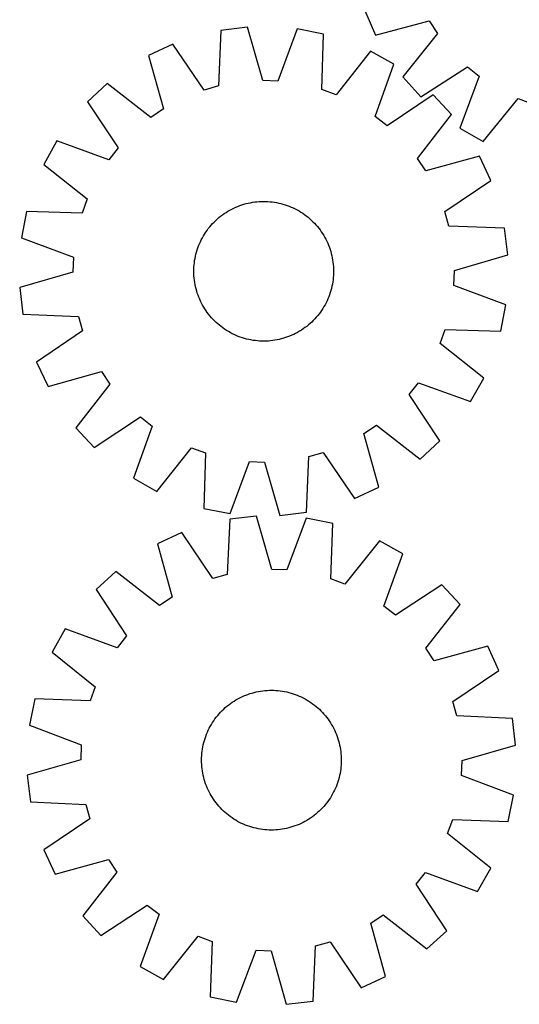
# Model space of a CAD drawing. Header units: millimetres. Extents: x 7 to 1493, y 7 to 2993.
# Tile 5 of 14: x 7 to 293, y 2116 to 2679. Entities that reach past the tile are written whole.
import ezdxf

# ---------------------------------------------------------------- set-up
doc = ezdxf.new("R2010")
doc.units = ezdxf.units.MM
doc.layers.add('CUT', color=7, linetype='CONTINUOUS', true_color=0x000000)

msp = doc.modelspace()

# ---------------------------------------------------------------- linework, layer by layer
at = {"layer": 'CUT'}
for p, q in [((204.149073, 2684.454928), (210.437794, 2670.412758)), ((210.437794, 2670.412758), (241.147064, 2678.531594)), ((241.147064, 2678.531594), (245.832664, 2671.350749)), ((121.740478, 2673.038654), (120.438279, 2641.300994)), ((137.012934, 2674.904834), (121.740478, 2673.038654)), ((145.918926, 2644.41454), (137.012934, 2674.904834)), ((165.533811, 2673.892208), (154.48787, 2644.110301)), ((180.635462, 2670.947602), (165.533811, 2673.892208)), ((245.832664, 2671.350749), (226.033345, 2646.512035)), ((179.683544, 2639.197506), (180.635462, 2670.947602)), ((94.302594, 2665.188283), (80.354306, 2658.693992)), ((112.194714, 2638.942393), (94.302594, 2665.188283)), ((207.447508, 2661.171102), (187.739079, 2636.260209)), ((220.900098, 2653.703949), (207.447508, 2661.171102)), ((80.354306, 2658.693992), (88.923318, 2628.107282)), ((210.183451, 2623.801972), (220.900098, 2653.703949)), ((236.353544, 2635.100459), (263.050937, 2652.311617)), ((263.050937, 2652.311617), (269.72621, 2646.930158)), ((154.48787, 2644.110301), (145.918926, 2644.41454)), ((226.033345, 2646.512035), (236.353544, 2635.100459)), ((269.72621, 2646.930158), (258.571524, 2617.188811)), ((56.685225, 2642.749073), (45.426462, 2632.262377)), ((81.812069, 2623.316717), (56.685225, 2642.749073)), ((120.438279, 2641.300994), (112.194714, 2638.942393)), ((187.739079, 2636.260209), (179.683544, 2639.197506)), ((45.426462, 2632.262377), (63.027889, 2605.820658)), ((243.378765, 2636.120566), (216.937046, 2618.519139)), ((253.865462, 2624.861803), (243.378765, 2636.120566)), ((271.912987, 2609.524874), (291.985177, 2634.143606)), ((291.985177, 2634.143606), (299.996701, 2631.088307)), ((88.923318, 2628.107282), (81.812069, 2623.316717)), ((216.937046, 2618.519139), (210.183451, 2623.801972)), ((234.433105, 2599.734959), (253.865462, 2624.861803)), ((258.571524, 2617.188811), (271.912987, 2609.524874)), ((27.843079, 2609.78371), (20.375926, 2596.33112)), ((57.745056, 2599.067063), (27.843079, 2609.78371)), ((63.027889, 2605.820658), (57.745056, 2599.067063)), ((239.223671, 2592.62371), (234.433105, 2599.734959)), ((269.81038, 2601.192722), (239.223671, 2592.62371)), ((276.304672, 2587.244434), (269.81038, 2601.192722)), ((20.375926, 2596.33112), (45.286819, 2576.622691)), ((250.058781, 2569.352314), (276.304672, 2587.244434)), ((45.286819, 2576.622691), (42.349522, 2568.567155)), ((125.840051, 2569.567787), (126.929199, 2570.194494)), ((126.929199, 2570.194494), (128.037496, 2570.786682)), ((128.037496, 2570.786682), (129.163846, 2571.343765)), ((129.163846, 2571.343765), (130.307139, 2571.865193)), ((130.307139, 2571.865193), (131.466247, 2572.350452)), ((131.466247, 2572.350452), (132.640025, 2572.799064)), ((132.640025, 2572.799064), (133.827315, 2573.210585)), ((133.827315, 2573.210585), (135.026945, 2573.584609)), ((135.026945, 2573.584609), (136.237732, 2573.920767)), ((136.237732, 2573.920767), (137.45848, 2574.218728)), ((137.45848, 2574.218728), (138.687985, 2574.478197)), ((138.687985, 2574.478197), (139.925034, 2574.698918)), ((139.925034, 2574.698918), (141.168405, 2574.880674)), ((141.168405, 2574.880674), (142.416871, 2575.023284)), ((142.416871, 2575.023284), (143.669201, 2575.12661)), ((143.669201, 2575.12661), (144.924159, 2575.190547)), ((144.924159, 2575.190547), (146.180506, 2575.215034)), ((146.180506, 2575.215034), (147.437002, 2575.200046)), ((147.437002, 2575.200046), (148.692407, 2575.145598)), ((148.692407, 2575.145598), (149.945483, 2575.051743)), ((149.945483, 2575.051743), (151.194992, 2574.918575)), ((151.194992, 2574.918575), (152.439701, 2574.746224)), ((152.439701, 2574.746224), (153.678383, 2574.534862)), ((153.678383, 2574.534862), (154.909815, 2574.284695)), ((154.909815, 2574.284695), (156.132781, 2573.995972)), ((156.132781, 2573.995972), (157.346074, 2573.668977)), ((157.346074, 2573.668977), (158.548498, 2573.304033)), ((158.548498, 2573.304033), (159.738865, 2572.9015)), ((159.738865, 2572.9015), (160.916001, 2572.461775)), ((160.916001, 2572.461775), (162.078744, 2571.985292)), ((162.078744, 2571.985292), (163.225946, 2571.472522)), ((163.225946, 2571.472522), (164.356476, 2570.923971)), ((164.356476, 2570.923971), (165.469218, 2570.340179)), ((165.469218, 2570.340179), (166.563073, 2569.721723)), ((10.599426, 2569.519073), (7.65482, 2554.417423)), ((42.349522, 2568.567155), (10.599426, 2569.519073)), ((117.940723, 2563.392473), (118.839798, 2564.270351)), ((118.839798, 2564.270351), (119.766004, 2565.119556)), ((119.766004, 2565.119556), (120.718427, 2565.939249)), ((120.718427, 2565.939249), (121.696128, 2566.728622)), ((121.696128, 2566.728622), (122.698141, 2567.486894)), ((122.698141, 2567.486894), (123.723477, 2568.213318)), ((123.723477, 2568.213318), (124.771125, 2568.907177)), ((124.771125, 2568.907177), (125.840051, 2569.567787)), ((166.563073, 2569.721723), (167.636963, 2569.069214)), ((167.636963, 2569.069214), (168.689826, 2568.383295)), ((168.689826, 2568.383295), (169.720625, 2567.664643)), ((169.720625, 2567.664643), (170.728342, 2566.913967)), ((170.728342, 2566.913967), (171.711982, 2566.132009)), ((171.711982, 2566.132009), (172.670575, 2565.31954)), ((172.670575, 2565.31954), (173.603175, 2564.477362)), ((173.603175, 2564.477362), (174.508861, 2563.606305)), ((252.417383, 2561.108749), (250.058781, 2569.352314)), ((113.163733, 2557.573438), (113.882385, 2558.604237)), ((113.882385, 2558.604237), (114.633061, 2559.611954)), ((114.633061, 2559.611954), (115.415019, 2560.595594)), ((115.415019, 2560.595594), (116.227488, 2561.554187)), ((116.227488, 2561.554187), (117.069666, 2562.486787)), ((117.069666, 2562.486787), (117.940723, 2563.392473)), ((174.508861, 2563.606305), (175.38674, 2562.70723)), ((175.38674, 2562.70723), (176.235945, 2561.781024)), ((176.235945, 2561.781024), (177.055638, 2560.828601)), ((177.055638, 2560.828601), (177.84501, 2559.8509)), ((177.84501, 2559.8509), (178.603282, 2558.848887)), ((178.603282, 2558.848887), (179.329706, 2557.823551)), ((284.155042, 2559.80655), (252.417383, 2561.108749)), ((286.021223, 2544.534094), (284.155042, 2559.80655)), ((7.65482, 2554.417423), (37.436727, 2543.371482)), ((110.074506, 2552.109558), (110.623057, 2553.240088)), ((110.623057, 2553.240088), (111.206849, 2554.352829)), ((111.206849, 2554.352829), (111.825305, 2555.446685)), ((111.825305, 2555.446685), (112.477814, 2556.520574)), ((112.477814, 2556.520574), (113.163733, 2557.573438)), ((179.329706, 2557.823551), (180.023566, 2556.775903)), ((180.023566, 2556.775903), (180.684175, 2555.706977)), ((180.684175, 2555.706977), (181.310883, 2554.617829)), ((181.310883, 2554.617829), (181.90307, 2553.509532)), ((181.90307, 2553.509532), (182.460153, 2552.383182)), ((107.878051, 2546.229686), (108.242995, 2547.432109)), ((108.242995, 2547.432109), (108.645528, 2548.622476)), ((108.645528, 2548.622476), (109.085253, 2549.799612)), ((109.085253, 2549.799612), (109.561736, 2550.962355)), ((109.561736, 2550.962355), (110.074506, 2552.109558)), ((182.460153, 2552.383182), (182.981581, 2551.239889)), ((182.981581, 2551.239889), (183.466841, 2550.080781)), ((183.466841, 2550.080781), (183.915452, 2548.907003)), ((183.915452, 2548.907003), (184.326973, 2547.719713)), ((184.326973, 2547.719713), (184.700997, 2546.520083)), ((37.436727, 2543.371482), (37.132488, 2534.802537)), ((106.800804, 2541.323313), (107.012166, 2542.561995)), ((107.012166, 2542.561995), (107.262333, 2543.793426)), ((107.262333, 2543.793426), (107.551056, 2545.016392)), ((107.551056, 2545.016392), (107.878051, 2546.229686)), ((184.700997, 2546.520083), (185.037155, 2545.309296)), ((185.037155, 2545.309296), (185.335116, 2544.088548)), ((185.335116, 2544.088548), (185.594585, 2542.859043)), ((185.594585, 2542.859043), (185.815306, 2541.621995)), ((185.815306, 2541.621995), (185.997062, 2540.378623)), ((255.530928, 2535.628102), (286.021223, 2544.534094)), ((106.331994, 2535.064117), (106.346982, 2536.320613)), ((106.346982, 2536.320613), (106.40143, 2537.576019)), ((106.40143, 2537.576019), (106.495285, 2538.829094)), ((106.495285, 2538.829094), (106.628453, 2540.078603)), ((106.628453, 2540.078603), (106.800804, 2541.323313)), ((185.997062, 2540.378623), (186.139673, 2539.130157)), ((186.139673, 2539.130157), (186.242998, 2537.877827)), ((186.242998, 2537.877827), (186.306936, 2536.622869)), ((186.306936, 2536.622869), (186.331422, 2535.366522)), ((37.132488, 2534.802537), (6.642194, 2525.896546)), ((106.356481, 2533.807771), (106.331994, 2535.064117)), ((106.420418, 2532.552813), (106.356481, 2533.807771)), ((106.523744, 2531.300483), (106.420418, 2532.552813)), ((106.666354, 2530.052016), (106.523744, 2531.300483)), ((186.034963, 2530.352036), (185.862613, 2529.107327)), ((186.168132, 2531.601545), (186.034963, 2530.352036)), ((186.261986, 2532.854621), (186.168132, 2531.601545)), ((186.316434, 2534.110026), (186.261986, 2532.854621)), ((186.331422, 2535.366522), (186.316434, 2534.110026)), ((255.22669, 2527.059158), (255.530928, 2535.628102)), ((6.642194, 2525.896546), (8.508374, 2510.62409)), ((106.84811, 2528.808645), (106.666354, 2530.052016)), ((107.068831, 2527.571597), (106.84811, 2528.808645)), ((107.3283, 2526.342092), (107.068831, 2527.571597)), ((107.626261, 2525.121343), (107.3283, 2526.342092)), ((107.962419, 2523.910557), (107.626261, 2525.121343)), ((185.11236, 2525.414247), (184.785365, 2524.200954)), ((185.401084, 2526.637213), (185.11236, 2525.414247)), ((185.65125, 2527.868645), (185.401084, 2526.637213)), ((185.862613, 2529.107327), (185.65125, 2527.868645)), ((285.008596, 2516.013217), (255.22669, 2527.059158)), ((108.336443, 2522.710926), (107.962419, 2523.910557)), ((108.747964, 2521.523636), (108.336443, 2522.710926)), ((109.196576, 2520.349859), (108.747964, 2521.523636)), ((109.681835, 2519.190751), (109.196576, 2520.349859)), ((110.203264, 2518.047458), (109.681835, 2519.190751)), ((183.101681, 2519.468284), (182.588911, 2518.321082)), ((183.578163, 2520.631027), (183.101681, 2519.468284)), ((184.017888, 2521.808163), (183.578163, 2520.631027)), ((184.420421, 2522.99853), (184.017888, 2521.808163)), ((184.785365, 2524.200954), (184.420421, 2522.99853)), ((110.760346, 2516.921107), (110.203264, 2518.047458)), ((111.352534, 2515.812811), (110.760346, 2516.921107)), ((111.979241, 2514.723662), (111.352534, 2515.812811)), ((112.639851, 2513.654737), (111.979241, 2514.723662)), ((113.33371, 2512.607089), (112.639851, 2513.654737)), ((180.185602, 2513.910066), (179.499683, 2512.857202)), ((180.838112, 2514.983955), (180.185602, 2513.910066)), ((181.456567, 2516.07781), (180.838112, 2514.983955)), ((182.040359, 2517.190552), (181.456567, 2516.07781)), ((182.588911, 2518.321082), (182.040359, 2517.190552)), ((282.063991, 2500.911567), (285.008596, 2516.013217)), ((8.508374, 2510.62409), (40.246034, 2509.321891)), ((40.246034, 2509.321891), (42.604635, 2501.078326)), ((114.060134, 2511.581752), (113.33371, 2512.607089)), ((114.818407, 2510.57974), (114.060134, 2511.581752)), ((115.607779, 2509.602039), (114.818407, 2510.57974)), ((116.427472, 2508.649616), (115.607779, 2509.602039)), ((117.276677, 2507.723409), (116.427472, 2508.649616)), ((175.59375, 2507.943853), (174.722694, 2507.038167)), ((176.435929, 2508.876453), (175.59375, 2507.943853)), ((177.248398, 2509.835046), (176.435929, 2508.876453)), ((178.030356, 2510.818686), (177.248398, 2509.835046)), ((178.781031, 2511.826403), (178.030356, 2510.818686)), ((179.499683, 2512.857202), (178.781031, 2511.826403)), ((118.154555, 2506.824334), (117.276677, 2507.723409)), ((119.060241, 2505.953278), (118.154555, 2506.824334)), ((119.992841, 2505.111099), (119.060241, 2505.953278)), ((120.951434, 2504.29863), (119.992841, 2505.111099)), ((121.935075, 2503.516672), (120.951434, 2504.29863)), ((122.942791, 2502.765997), (121.935075, 2503.516672)), ((123.97359, 2502.047345), (122.942791, 2502.765997)), ((168.939939, 2502.217322), (167.892291, 2501.523462)), ((169.965276, 2502.943746), (168.939939, 2502.217322)), ((170.967288, 2503.702018), (169.965276, 2502.943746)), ((171.944989, 2504.49139), (170.967288, 2503.702018)), ((172.897412, 2505.311083), (171.944989, 2504.49139)), ((173.823619, 2506.160288), (172.897412, 2505.311083)), ((174.722694, 2507.038167), (173.823619, 2506.160288)), ((42.604635, 2501.078326), (16.358745, 2483.186205)), ((125.026454, 2501.361426), (123.97359, 2502.047345)), ((126.100343, 2500.708916), (125.026454, 2501.361426)), ((127.194199, 2500.090461), (126.100343, 2500.708916)), ((128.30694, 2499.506669), (127.194199, 2500.090461)), ((129.43747, 2498.958117), (128.30694, 2499.506669)), ((130.584673, 2498.445347), (129.43747, 2498.958117)), ((131.747416, 2497.968865), (130.584673, 2498.445347)), ((132.924552, 2497.52914), (131.747416, 2497.968865)), ((134.114919, 2497.126607), (132.924552, 2497.52914)), ((135.317342, 2496.761663), (134.114919, 2497.126607)), ((136.530636, 2496.434668), (135.317342, 2496.761663)), ((156.425685, 2496.509873), (155.204936, 2496.211912)), ((157.636471, 2496.846031), (156.425685, 2496.509873)), ((158.836102, 2497.220055), (157.636471, 2496.846031)), ((160.023392, 2497.631576), (158.836102, 2497.220055)), ((161.19717, 2498.080187), (160.023392, 2497.631576)), ((162.356277, 2498.565447), (161.19717, 2498.080187)), ((163.49957, 2499.086875), (162.356277, 2498.565447)), ((164.625921, 2499.643958), (163.49957, 2499.086875)), ((165.734217, 2500.236145), (164.625921, 2499.643958)), ((166.823366, 2500.862853), (165.734217, 2500.236145)), ((167.892291, 2501.523462), (166.823366, 2500.862853)), ((247.376597, 2493.807949), (250.313895, 2501.863485)), ((250.313895, 2501.863485), (282.063991, 2500.911567)), ((137.753602, 2496.145944), (136.530636, 2496.434668)), ((138.985033, 2495.895778), (137.753602, 2496.145944)), ((140.223715, 2495.684415), (138.985033, 2495.895778)), ((141.468425, 2495.512065), (140.223715, 2495.684415)), ((142.717934, 2495.378896), (141.468425, 2495.512065)), ((143.971009, 2495.285042), (142.717934, 2495.378896)), ((145.226415, 2495.230594), (143.971009, 2495.285042)), ((146.482911, 2495.215606), (145.226415, 2495.230594)), ((147.739257, 2495.240092), (146.482911, 2495.215606)), ((148.994215, 2495.30403), (147.739257, 2495.240092)), ((150.246545, 2495.407355), (148.994215, 2495.30403)), ((151.495012, 2495.549966), (150.246545, 2495.407355)), ((152.738383, 2495.731722), (151.495012, 2495.549966)), ((153.975431, 2495.952443), (152.738383, 2495.731722)), ((155.204936, 2496.211912), (153.975431, 2495.952443)), ((272.28749, 2474.09952), (247.376597, 2493.807949)), ((16.358745, 2483.186205), (22.853036, 2469.237918)), ((22.853036, 2469.237918), (53.439746, 2477.806929)), ((53.439746, 2477.806929), (58.230311, 2470.695681)), ((264.820337, 2460.64693), (272.28749, 2474.09952)), ((58.230311, 2470.695681), (38.797955, 2445.568837)), ((229.635527, 2464.609982), (234.91836, 2471.363577)), ((234.91836, 2471.363577), (264.820337, 2460.64693)), ((247.236954, 2438.168263), (229.635527, 2464.609982)), ((49.284651, 2434.310074), (75.72637, 2451.911501)), ((75.72637, 2451.911501), (82.479965, 2446.628668)), ((82.479965, 2446.628668), (71.763318, 2416.726691)), ((203.740099, 2442.323357), (210.851347, 2447.113923)), ((210.851347, 2447.113923), (235.978191, 2427.681567)), ((38.797955, 2445.568837), (49.284651, 2434.310074)), ((212.30911, 2411.736648), (203.740099, 2442.323357)), ((235.978191, 2427.681567), (247.236954, 2438.168263)), ((85.215908, 2409.259538), (104.924337, 2434.170431)), ((104.924337, 2434.170431), (112.979873, 2431.233133)), ((112.979873, 2431.233133), (112.027955, 2399.483037)), ((170.922938, 2397.391986), (172.225137, 2429.129645)), ((172.225137, 2429.129645), (180.468702, 2431.488247)), ((180.468702, 2431.488247), (198.360823, 2405.242356)), ((127.129605, 2396.538432), (138.175546, 2426.320338)), ((138.175546, 2426.320338), (146.744491, 2426.0161)), ((146.744491, 2426.0161), (155.650482, 2395.525805)), ((71.763318, 2416.726691), (85.215908, 2409.259538)), ((198.360823, 2405.242356), (212.30911, 2411.736648)), ((112.027955, 2399.483037), (127.129605, 2396.538432)), ((142.224945, 2395.149924), (126.942246, 2393.369573)), ((150.959503, 2364.610077), (142.224945, 2395.149924)), ((155.650482, 2395.525805), (170.922938, 2397.391986)), ((126.942246, 2393.369573), (125.461767, 2361.63973)), ((170.739683, 2393.977084), (159.526603, 2364.257703)), ((185.824553, 2390.947684), (170.739683, 2393.977084)), ((184.694279, 2359.203437), (185.824553, 2390.947684)), ((99.460692, 2385.673471), (85.47614, 2379.257643)), ((117.205081, 2359.327477), (99.460692, 2385.673471)), ((85.47614, 2379.257643), (93.873181, 2348.623276)), ((212.581252, 2381.020709), (192.733186, 2356.220931)), ((225.99168, 2373.478098), (212.581252, 2381.020709)), ((215.107214, 2343.636798), (225.99168, 2373.478098)), ((61.717854, 2363.445948), (50.400355, 2353.022669)), ((86.735131, 2343.872737), (61.717854, 2363.445948)), ((125.461767, 2361.63973), (117.205081, 2359.327477)), ((159.526603, 2364.257703), (150.959503, 2364.610077)), ((192.733186, 2356.220931), (184.694279, 2359.203437)), ((248.371209, 2355.768708), (221.831023, 2338.316107)), ((258.794489, 2344.451209), (248.371209, 2355.768708)), ((50.400355, 2353.022669), (67.852956, 2326.482483)), ((93.873181, 2348.623276), (86.735131, 2343.872737)), ((239.221278, 2319.433931), (258.794489, 2344.451209)), ((221.831023, 2338.316107), (215.107214, 2343.636798)), ((32.690965, 2330.643139), (25.148354, 2317.232712)), ((62.532264, 2319.758673), (32.690965, 2330.643139)), ((67.852956, 2326.482483), (62.532264, 2319.758673)), ((25.148354, 2317.232712), (49.948132, 2297.384645)), ((243.971817, 2312.295882), (239.221278, 2319.433931)), ((274.606184, 2320.692923), (243.971817, 2312.295882)), ((281.022012, 2306.708371), (274.606184, 2320.692923)), ((254.676018, 2288.963982), (281.022012, 2306.708371)), ((49.948132, 2297.384645), (46.965626, 2289.345738)), ((138.468062, 2293.475175), (139.669774, 2293.842454)), ((139.669774, 2293.842454), (140.88243, 2294.171805)), ((140.88243, 2294.171805), (142.104833, 2294.462903)), ((142.104833, 2294.462903), (143.335777, 2294.71546)), ((143.335777, 2294.71546), (144.574046, 2294.929229)), ((144.574046, 2294.929229), (145.818418, 2295.103996)), ((145.818418, 2295.103996), (147.067666, 2295.239591)), ((147.067666, 2295.239591), (148.320557, 2295.335879)), ((148.320557, 2295.335879), (149.575854, 2295.392765)), ((149.575854, 2295.392765), (150.832319, 2295.410193)), ((150.832319, 2295.410193), (152.088711, 2295.388147)), ((152.088711, 2295.388147), (153.34379, 2295.326647)), ((153.34379, 2295.326647), (154.596319, 2295.225754)), ((154.596319, 2295.225754), (155.84506, 2295.085568)), ((155.84506, 2295.085568), (157.088782, 2294.906227)), ((157.088782, 2294.906227), (158.326256, 2294.687909)), ((158.326256, 2294.687909), (159.556263, 2294.430828)), ((159.556263, 2294.430828), (160.777588, 2294.135239)), ((160.777588, 2294.135239), (161.989025, 2293.801433)), ((161.989025, 2293.801433), (163.189379, 2293.429739)), ((15.221378, 2290.476012), (12.191979, 2275.391143)), ((46.965626, 2289.345738), (15.221378, 2290.476012)), ((127.306908, 2287.814098), (128.336309, 2288.534751)), ((128.336309, 2288.534751), (129.387839, 2289.222713)), ((129.387839, 2289.222713), (130.460459, 2289.877307)), ((130.460459, 2289.877307), (131.553111, 2290.497886)), ((131.553111, 2290.497886), (132.664716, 2291.083838)), ((132.664716, 2291.083838), (133.794179, 2291.634584)), ((133.794179, 2291.634584), (134.940383, 2292.149581)), ((134.940383, 2292.149581), (136.102199, 2292.628321)), ((136.102199, 2292.628321), (137.278478, 2293.070331)), ((137.278478, 2293.070331), (138.468062, 2293.475175)), ((163.189379, 2293.429739), (164.377466, 2293.020525)), ((164.377466, 2293.020525), (165.552113, 2292.574194)), ((165.552113, 2292.574194), (166.712161, 2292.091187)), ((166.712161, 2292.091187), (167.856465, 2291.57198)), ((167.856465, 2291.57198), (168.983895, 2291.017086)), ((168.983895, 2291.017086), (170.09334, 2290.427052)), ((170.09334, 2290.427052), (171.183703, 2289.802461)), ((171.183703, 2289.802461), (172.25391, 2289.143929)), ((172.25391, 2289.143929), (173.302903, 2288.452105)), ((173.302903, 2288.452105), (174.329649, 2287.727674)), ((256.98827, 2280.707296), (254.676018, 2288.963982)), ((120.803027, 2281.917837), (121.650432, 2282.845691)), ((121.650432, 2282.845691), (122.526563, 2283.746469)), ((122.526563, 2283.746469), (123.430555, 2284.619283)), ((123.430555, 2284.619283), (124.361518, 2285.463271)), ((124.361518, 2285.463271), (125.318531, 2286.2776)), ((125.318531, 2286.2776), (126.300651, 2287.061467)), ((126.300651, 2287.061467), (127.306908, 2287.814098)), ((174.329649, 2287.727674), (175.333132, 2286.971349)), ((175.333132, 2286.971349), (176.312364, 2286.183877)), ((176.312364, 2286.183877), (177.266378, 2285.366036)), ((177.266378, 2285.366036), (178.194231, 2284.518631)), ((178.194231, 2284.518631), (179.09501, 2283.6425)), ((179.09501, 2283.6425), (179.967823, 2282.738507)), ((179.967823, 2282.738507), (180.811811, 2281.807545)), ((116.366602, 2275.835162), (117.025134, 2276.905369)), ((117.025134, 2276.905369), (117.716957, 2277.954363)), ((117.716957, 2277.954363), (118.441389, 2278.981108)), ((118.441389, 2278.981108), (119.197714, 2279.984592)), ((119.197714, 2279.984592), (119.985186, 2280.963823)), ((119.985186, 2280.963823), (120.803027, 2281.917837)), ((180.811811, 2281.807545), (181.626141, 2280.850532)), ((181.626141, 2280.850532), (182.410008, 2279.868412)), ((182.410008, 2279.868412), (183.162639, 2278.862155)), ((183.162639, 2278.862155), (183.883291, 2277.832754)), ((183.883291, 2277.832754), (184.571254, 2276.781224)), ((184.571254, 2276.781224), (185.225848, 2275.708604)), ((288.718113, 2279.226817), (256.98827, 2280.707296)), ((290.498464, 2263.944117), (288.718113, 2279.226817)), ((12.191979, 2275.391143), (41.91136, 2264.178062)), ((113.594868, 2270.203573), (114.077876, 2271.36362)), ((114.077876, 2271.36362), (114.597083, 2272.507924)), ((114.597083, 2272.507924), (115.151977, 2273.635354)), ((115.151977, 2273.635354), (115.742011, 2274.744799)), ((115.742011, 2274.744799), (116.366602, 2275.835162)), ((185.225848, 2275.708604), (185.846427, 2274.615952)), ((185.846427, 2274.615952), (186.432378, 2273.504346)), ((186.432378, 2273.504346), (186.983125, 2272.374884)), ((186.983125, 2272.374884), (187.498122, 2271.228679)), ((187.498122, 2271.228679), (187.976862, 2270.066864)), ((111.738234, 2264.207722), (112.033824, 2265.429047)), ((112.033824, 2265.429047), (112.36763, 2266.640484)), ((112.36763, 2266.640484), (112.739323, 2267.840839)), ((112.739323, 2267.840839), (113.148537, 2269.028926)), ((113.148537, 2269.028926), (113.594868, 2270.203573)), ((187.976862, 2270.066864), (188.418872, 2268.890584)), ((188.418872, 2268.890584), (188.823716, 2267.701001)), ((188.823716, 2267.701001), (189.190995, 2266.499289)), ((189.190995, 2266.499289), (189.520346, 2265.286632)), ((41.91136, 2264.178062), (41.558986, 2255.610962)), ((110.943309, 2259.247778), (111.083495, 2260.496519)), ((111.083495, 2260.496519), (111.262835, 2261.740241)), ((111.262835, 2261.740241), (111.481154, 2262.977716)), ((111.481154, 2262.977716), (111.738234, 2264.207722)), ((189.520346, 2265.286632), (189.811443, 2264.06423)), ((189.811443, 2264.06423), (190.064001, 2262.833286)), ((190.064001, 2262.833286), (190.277769, 2261.595017)), ((190.277769, 2261.595017), (190.452537, 2260.350645)), ((190.452537, 2260.350645), (190.588132, 2259.101397)), ((259.958617, 2255.20956), (290.498464, 2263.944117)), ((41.558986, 2255.610962), (11.019139, 2246.876405)), ((110.758869, 2255.483778), (110.780916, 2256.74017)), ((110.776298, 2254.227313), (110.758869, 2255.483778)), ((110.833184, 2252.972016), (110.776298, 2254.227313)), ((110.780916, 2256.74017), (110.842416, 2257.995249)), ((110.842416, 2257.995249), (110.943309, 2259.247778)), ((190.588132, 2259.101397), (190.68442, 2257.848506)), ((190.68442, 2257.848506), (190.741306, 2256.593209)), ((190.758734, 2255.336744), (190.736687, 2254.080352)), ((190.741306, 2256.593209), (190.758734, 2255.336744)), ((259.606244, 2246.64246), (259.958617, 2255.20956)), ((110.929472, 2251.719126), (110.833184, 2252.972016)), ((111.065067, 2250.469877), (110.929472, 2251.719126)), ((111.239834, 2249.225505), (111.065067, 2250.469877)), ((111.453602, 2247.987236), (111.239834, 2249.225505)), ((190.254768, 2249.080281), (190.03645, 2247.842806)), ((190.434109, 2250.324003), (190.254768, 2249.080281)), ((190.574294, 2251.572744), (190.434109, 2250.324003)), ((190.675187, 2252.825273), (190.574294, 2251.572744)), ((190.736687, 2254.080352), (190.675187, 2252.825273)), ((11.019139, 2246.876405), (12.79949, 2231.593706)), ((111.70616, 2246.756293), (111.453602, 2247.987236)), ((111.997258, 2245.53389), (111.70616, 2246.756293)), ((112.326609, 2244.321234), (111.997258, 2245.53389)), ((112.693887, 2243.119521), (112.326609, 2244.321234)), ((113.098732, 2241.929938), (112.693887, 2243.119521)), ((188.77828, 2242.979683), (188.369066, 2241.791596)), ((189.149974, 2244.180038), (188.77828, 2242.979683)), ((189.48378, 2245.391475), (189.149974, 2244.180038)), ((189.779369, 2246.6128), (189.48378, 2245.391475)), ((190.03645, 2247.842806), (189.779369, 2246.6128)), ((289.325624, 2235.42938), (259.606244, 2246.64246)), ((113.540742, 2240.753658), (113.098732, 2241.929938)), ((114.019482, 2239.591843), (113.540742, 2240.753658)), ((114.534479, 2238.445638), (114.019482, 2239.591843)), ((115.085225, 2237.316176), (114.534479, 2238.445638)), ((115.671177, 2236.20457), (115.085225, 2237.316176)), ((186.920521, 2238.312598), (186.365626, 2237.185168)), ((187.439728, 2239.456902), (186.920521, 2238.312598)), ((187.922735, 2240.616949), (187.439728, 2239.456902)), ((188.369066, 2241.791596), (187.922735, 2240.616949)), ((116.291756, 2235.111918), (115.671177, 2236.20457)), ((116.946349, 2234.039298), (116.291756, 2235.111918)), ((117.634312, 2232.987768), (116.946349, 2234.039298)), ((118.354964, 2231.958367), (117.634312, 2232.987768)), ((119.107596, 2230.95211), (118.354964, 2231.958367)), ((183.076215, 2231.839414), (182.31989, 2230.83593)), ((183.800646, 2232.866159), (183.076215, 2231.839414)), ((184.492469, 2233.915153), (183.800646, 2232.866159)), ((185.151001, 2234.98536), (184.492469, 2233.915153)), ((185.775593, 2236.075723), (185.151001, 2234.98536)), ((186.365626, 2237.185168), (185.775593, 2236.075723)), ((286.296225, 2220.34451), (289.325624, 2235.42938)), ((12.79949, 2231.593706), (44.529333, 2230.113226)), ((44.529333, 2230.113226), (46.841585, 2221.856541)), ((119.891463, 2229.96999), (119.107596, 2230.95211)), ((120.705792, 2229.012977), (119.891463, 2229.96999)), ((121.54978, 2228.082015), (120.705792, 2229.012977)), ((122.422594, 2227.178022), (121.54978, 2228.082015)), ((123.323372, 2226.301891), (122.422594, 2227.178022)), ((124.251226, 2225.454487), (123.323372, 2226.301891)), ((178.087048, 2226.201239), (177.156086, 2225.357251)), ((178.991041, 2227.074053), (178.087048, 2226.201239)), ((179.867172, 2227.974831), (178.991041, 2227.074053)), ((180.714576, 2228.902685), (179.867172, 2227.974831)), ((181.532418, 2229.856699), (180.714576, 2228.902685)), ((182.31989, 2230.83593), (181.532418, 2229.856699)), ((46.841585, 2221.856541), (20.495592, 2204.112151)), ((125.205239, 2224.636645), (124.251226, 2225.454487)), ((126.184471, 2223.849173), (125.205239, 2224.636645)), ((127.187955, 2223.092848), (126.184471, 2223.849173)), ((128.2147, 2222.368417), (127.187955, 2223.092848)), ((129.263694, 2221.676593), (128.2147, 2222.368417)), ((130.3339, 2221.018061), (129.263694, 2221.676593)), ((131.424264, 2220.39347), (130.3339, 2221.018061)), ((132.533708, 2219.803436), (131.424264, 2220.39347)), ((171.057145, 2220.943215), (169.964493, 2220.322636)), ((172.129765, 2221.597809), (171.057145, 2220.943215)), ((173.181294, 2222.285771), (172.129765, 2221.597809)), ((174.210696, 2223.006424), (173.181294, 2222.285771)), ((175.216953, 2223.759055), (174.210696, 2223.006424)), ((176.199072, 2224.542922), (175.216953, 2223.759055)), ((177.156086, 2225.357251), (176.199072, 2224.542922)), ((251.569471, 2213.435877), (254.551978, 2221.474784)), ((254.551978, 2221.474784), (286.296225, 2220.34451)), ((133.661139, 2219.248542), (132.533708, 2219.803436)), ((134.805442, 2218.729335), (133.661139, 2219.248542)), ((135.96549, 2218.246328), (134.805442, 2218.729335)), ((137.140137, 2217.799997), (135.96549, 2218.246328)), ((138.328224, 2217.390783), (137.140137, 2217.799997)), ((139.528578, 2217.019089), (138.328224, 2217.390783)), ((140.740016, 2216.685283), (139.528578, 2217.019089)), ((141.96134, 2216.389694), (140.740016, 2216.685283)), ((143.191347, 2216.132613), (141.96134, 2216.389694)), ((144.428822, 2215.914295), (143.191347, 2216.132613)), ((145.672544, 2215.734954), (144.428822, 2215.914295)), ((146.921285, 2215.594768), (145.672544, 2215.734954)), ((148.173813, 2215.493875), (146.921285, 2215.594768)), ((149.428893, 2215.432375), (148.173813, 2215.493875)), ((150.685285, 2215.410329), (149.428893, 2215.432375)), ((151.941749, 2215.427757), (150.685285, 2215.410329)), ((153.197046, 2215.484643), (151.941749, 2215.427757)), ((154.449937, 2215.580931), (153.197046, 2215.484643)), ((155.699185, 2215.716526), (154.449937, 2215.580931)), ((156.943558, 2215.891294), (155.699185, 2215.716526)), ((158.181827, 2216.105062), (156.943558, 2215.891294)), ((159.41277, 2216.357619), (158.181827, 2216.105062)), ((160.635173, 2216.648717), (159.41277, 2216.357619)), ((161.847829, 2216.978068), (160.635173, 2216.648717)), ((163.049542, 2217.345347), (161.847829, 2216.978068)), ((164.239125, 2217.750191), (163.049542, 2217.345347)), ((165.415405, 2218.192201), (164.239125, 2217.750191)), ((166.57722, 2218.670941), (165.415405, 2218.192201)), ((167.723424, 2219.185938), (166.57722, 2218.670941)), ((168.852887, 2219.736684), (167.723424, 2219.185938)), ((169.964493, 2220.322636), (168.852887, 2219.736684)), ((276.369249, 2193.58781), (251.569471, 2213.435877)), ((20.495592, 2204.112151), (26.91142, 2190.127599)), ((26.91142, 2190.127599), (57.545787, 2198.52464)), ((57.545787, 2198.52464), (62.296326, 2191.386591)), ((268.826638, 2180.177383), (276.369249, 2193.58781)), ((62.296326, 2191.386591), (42.723115, 2166.369313)), ((233.664648, 2184.338039), (238.985339, 2191.061849)), ((238.985339, 2191.061849), (268.826638, 2180.177383)), ((251.117249, 2157.797853), (233.664648, 2184.338039)), ((53.146394, 2155.051814), (79.68658, 2172.504415)), ((79.68658, 2172.504415), (86.41039, 2167.183724)), ((42.723115, 2166.369313), (53.146394, 2155.051814)), ((86.41039, 2167.183724), (75.525924, 2137.342424)), ((207.644423, 2162.197246), (214.782472, 2166.947785)), ((214.782472, 2166.947785), (239.799749, 2147.374574)), ((216.041464, 2131.562879), (207.644423, 2162.197246)), ((88.936351, 2129.799813), (108.784418, 2154.599592)), ((108.784418, 2154.599592), (116.823325, 2151.617085)), ((239.799749, 2147.374574), (251.117249, 2157.797853)), ((116.823325, 2151.617085), (115.693051, 2119.872838)), ((174.575357, 2117.450949), (176.055836, 2149.180792)), ((176.055836, 2149.180792), (184.312522, 2151.493045)), ((184.312522, 2151.493045), (202.056912, 2125.147051)), ((130.77792, 2116.843438), (141.991, 2146.562819)), ((141.991, 2146.562819), (150.5581, 2146.210445)), ((150.5581, 2146.210445), (159.292658, 2115.670598)), ((75.525924, 2137.342424), (88.936351, 2129.799813)), ((202.056912, 2125.147051), (216.041464, 2131.562879)), ((115.693051, 2119.872838), (130.77792, 2116.843438)), ((159.292658, 2115.670598), (174.575357, 2117.450949))]:
    msp.add_line(p, q, dxfattribs=at)

doc.saveas('drawing.dxf')
